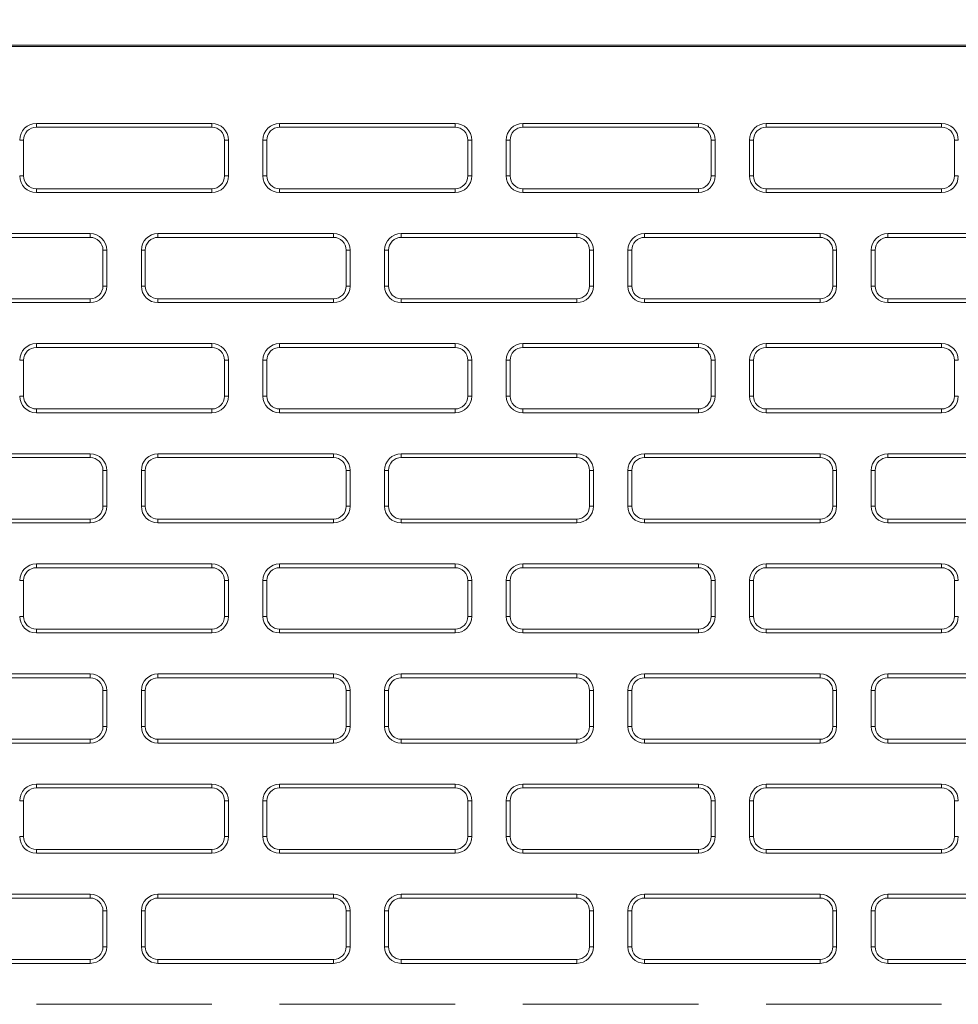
# Model space of a CAD drawing. Header units: millimetres. Extents: x 11 to 1665, y 44 to 957.
# Tile 28 of 69: x 297 to 334, y 845 to 883. Entities that reach past the tile are written whole.
import ezdxf

# ---------------------------------------------------------------- set-up
doc = ezdxf.new("R2010")
doc.units = ezdxf.units.MM
doc.header["$MEASUREMENT"] = 0
doc.layers.get('0').update_dxf_attribs({"lineweight": 25})
doc.styles.add('IPPON', font='isocpeui.ttf', dxfattribs={"height": 20})
doc.styles.get("Standard").update_dxf_attribs({"font": 'isocpeui.ttf'})
doc.dimstyles.new('ISO-25$0', dxfattribs={"dimtxt": 20, "dimasz": 20, "dimexe": 1.25, "dimexo": 0.625, "dimtad": 1, "dimtxsty": 'Standard', "dimcen": 2.5, "dimadec": 0, "dimazin": 0, "dimtfac": 1, "dimtmove": 0, "dimatfit": 3, "dimfxl": 1, "dimarcsym": 0})

# ---------------------------------------------------------------- blocks, each defined once
blk = doc.blocks.new('*D12')
at = {"color": 0, "lineweight": -2, "transparency": 16777216}
for p, q in [((79.786, 875.897), (79.786, 934.458)), ((517.786, 874.24), (517.786, 934.458)), ((99.786, 933.208), (497.786, 933.208))]:
    blk.add_line(p, q, dxfattribs=at)
at = {"color": 0, "transparency": 16777216}
for points in [[(99.786, 936.541), (99.786, 929.874), (79.786, 933.208)], [(497.786, 936.541), (497.786, 929.874), (517.786, 933.208)]]:
    blk.add_solid(points, dxfattribs=at)
at = {"layer": 'Defpoints', "color": 0, "transparency": 16777216}
for p in [(517.786, 933.208), (79.786, 875.272), (517.786, 873.615)]:
    blk.add_point(p, dxfattribs=at)
at = {"color": 0, "transparency": 16777216, "insert": (298.786, 943.833), "char_height": 20, "attachment_point": 5, "style": 'IPPON'}
blk.add_mtext('438', dxfattribs=at)

msp = doc.modelspace()

# ---------------------------------------------------------------- linework, layer by layer
at = {"color": 0, "linetype": 'Continuous', "lineweight": 0, "extrusion": (0, 1, -2.22045e-16)}
for p, q in [((429.786, 882.312), (97.286, 882.312)), ((429.786, 882.26), (97.286, 882.26)), ((304.961, 879.262), (298.111, 879.262)), ((298.111, 879.112), (298.111, 879.262)), ((304.961, 879.112), (298.111, 879.112)), ((304.961, 879.112), (304.961, 879.262)), ((314.461, 879.262), (307.611, 879.262)), ((307.611, 879.112), (307.611, 879.262)), ((314.461, 879.112), (307.611, 879.112)), ((314.461, 879.112), (314.461, 879.262)), ((323.961, 879.262), (317.111, 879.262)), ((317.111, 879.112), (317.111, 879.262)), ((323.961, 879.112), (317.111, 879.112)), ((323.961, 879.112), (323.961, 879.262)), ((333.461, 879.262), (326.611, 879.262)), ((326.611, 879.112), (326.611, 879.262)), ((333.461, 879.112), (326.611, 879.112)), ((333.461, 879.112), (333.461, 879.262)), ((297.611, 878.612), (297.461, 878.612)), ((297.611, 878.612), (297.611, 877.212)), ((305.461, 877.212), (305.461, 878.612)), ((305.461, 878.612), (305.611, 878.612)), ((305.611, 877.212), (305.611, 878.612)), ((306.961, 878.612), (306.961, 877.212)), ((307.111, 878.612), (306.961, 878.612)), ((307.111, 878.612), (307.111, 877.212)), ((314.961, 877.212), (314.961, 878.612)), ((314.961, 878.612), (315.111, 878.612)), ((315.111, 877.212), (315.111, 878.612)), ((316.461, 878.612), (316.461, 877.212)), ((316.611, 878.612), (316.461, 878.612)), ((316.611, 878.612), (316.611, 877.212)), ((324.461, 878.612), (324.611, 878.612)), ((324.461, 877.212), (324.461, 878.612)), ((324.611, 877.212), (324.611, 878.612)), ((325.961, 878.612), (325.961, 877.212)), ((326.111, 878.612), (325.961, 878.612)), ((326.111, 878.612), (326.111, 877.212)), ((333.961, 877.212), (333.961, 878.612)), ((333.961, 878.612), (334.111, 878.612)), ((297.611, 877.212), (297.461, 877.212)), ((305.461, 877.212), (305.611, 877.212)), ((307.111, 877.212), (306.961, 877.212)), ((314.961, 877.212), (315.111, 877.212)), ((316.611, 877.212), (316.461, 877.212)), ((324.461, 877.212), (324.611, 877.212)), ((326.111, 877.212), (325.961, 877.212)), ((333.961, 877.212), (334.111, 877.212)), ((298.111, 876.712), (304.961, 876.712)), ((298.111, 876.712), (298.111, 876.562)), ((304.961, 876.712), (304.961, 876.562)), ((307.611, 876.712), (314.461, 876.712)), ((307.611, 876.712), (307.611, 876.562)), ((314.461, 876.712), (314.461, 876.562)), ((317.111, 876.712), (323.961, 876.712)), ((317.111, 876.712), (317.111, 876.562)), ((323.961, 876.712), (323.961, 876.562)), ((326.611, 876.712), (333.461, 876.712)), ((326.611, 876.712), (326.611, 876.562)), ((333.461, 876.712), (333.461, 876.562)), ((298.111, 876.562), (304.961, 876.562)), ((307.611, 876.562), (314.461, 876.562)), ((317.111, 876.562), (323.961, 876.562)), ((326.611, 876.562), (333.461, 876.562)), ((300.211, 874.962), (293.361, 874.962)), ((300.211, 874.812), (293.361, 874.812)), ((300.211, 874.812), (300.211, 874.962)), ((309.711, 874.962), (302.861, 874.962)), ((302.861, 874.812), (302.861, 874.962)), ((309.711, 874.812), (302.861, 874.812)), ((309.711, 874.812), (309.711, 874.962)), ((319.211, 874.962), (312.361, 874.962)), ((312.361, 874.812), (312.361, 874.962)), ((319.211, 874.812), (312.361, 874.812)), ((319.211, 874.812), (319.211, 874.962)), ((328.711, 874.962), (321.861, 874.962)), ((321.861, 874.812), (321.861, 874.962)), ((328.711, 874.812), (321.861, 874.812)), ((328.711, 874.812), (328.711, 874.962)), ((338.211, 874.962), (331.361, 874.962)), ((331.361, 874.812), (331.361, 874.962)), ((338.211, 874.812), (331.361, 874.812)), ((300.711, 874.312), (300.861, 874.312)), ((300.711, 872.912), (300.711, 874.312)), ((300.861, 872.912), (300.861, 874.312)), ((302.211, 874.312), (302.211, 872.912)), ((302.361, 874.312), (302.211, 874.312)), ((302.361, 874.312), (302.361, 872.912)), ((310.211, 872.912), (310.211, 874.312)), ((310.211, 874.312), (310.361, 874.312)), ((310.361, 872.912), (310.361, 874.312)), ((311.711, 874.312), (311.711, 872.912)), ((311.861, 874.312), (311.711, 874.312)), ((311.861, 874.312), (311.861, 872.912)), ((319.711, 872.912), (319.711, 874.312)), ((319.711, 874.312), (319.861, 874.312)), ((319.861, 872.912), (319.861, 874.312)), ((321.211, 874.312), (321.211, 872.912)), ((321.361, 874.312), (321.211, 874.312)), ((321.361, 874.312), (321.361, 872.912)), ((329.211, 874.312), (329.361, 874.312)), ((329.211, 872.912), (329.211, 874.312)), ((329.361, 872.912), (329.361, 874.312)), ((330.711, 874.312), (330.711, 872.912)), ((330.861, 874.312), (330.711, 874.312)), ((330.861, 874.312), (330.861, 872.912)), ((300.711, 872.912), (300.861, 872.912)), ((302.361, 872.912), (302.211, 872.912)), ((310.211, 872.912), (310.361, 872.912)), ((311.861, 872.912), (311.711, 872.912)), ((319.711, 872.912), (319.861, 872.912)), ((321.361, 872.912), (321.211, 872.912)), ((329.211, 872.912), (329.361, 872.912)), ((330.861, 872.912), (330.711, 872.912)), ((293.361, 872.412), (300.211, 872.412)), ((293.361, 872.262), (300.211, 872.262)), ((300.211, 872.412), (300.211, 872.262)), ((302.861, 872.412), (309.711, 872.412)), ((302.861, 872.412), (302.861, 872.262)), ((302.861, 872.262), (309.711, 872.262)), ((309.711, 872.412), (309.711, 872.262)), ((312.361, 872.412), (319.211, 872.412)), ((312.361, 872.412), (312.361, 872.262)), ((312.361, 872.262), (319.211, 872.262)), ((319.211, 872.412), (319.211, 872.262)), ((321.861, 872.412), (328.711, 872.412)), ((321.861, 872.412), (321.861, 872.262)), ((321.861, 872.262), (328.711, 872.262)), ((328.711, 872.412), (328.711, 872.262)), ((331.361, 872.412), (338.211, 872.412)), ((331.361, 872.412), (331.361, 872.262)), ((331.361, 872.262), (338.211, 872.262)), ((304.961, 870.662), (298.111, 870.662)), ((298.111, 870.512), (298.111, 870.662)), ((304.961, 870.512), (298.111, 870.512)), ((304.961, 870.512), (304.961, 870.662)), ((314.461, 870.662), (307.611, 870.662)), ((307.611, 870.512), (307.611, 870.662)), ((314.461, 870.512), (307.611, 870.512)), ((314.461, 870.512), (314.461, 870.662)), ((323.961, 870.662), (317.111, 870.662)), ((317.111, 870.512), (317.111, 870.662)), ((323.961, 870.512), (317.111, 870.512)), ((323.961, 870.512), (323.961, 870.662)), ((333.461, 870.662), (326.611, 870.662)), ((326.611, 870.512), (326.611, 870.662)), ((333.461, 870.512), (326.611, 870.512)), ((333.461, 870.512), (333.461, 870.662)), ((297.611, 870.012), (297.461, 870.012)), ((297.611, 870.012), (297.611, 868.612)), ((305.461, 868.612), (305.461, 870.012)), ((305.461, 870.012), (305.611, 870.012)), ((305.611, 868.612), (305.611, 870.012)), ((306.961, 870.012), (306.961, 868.612)), ((307.111, 870.012), (306.961, 870.012)), ((307.111, 870.012), (307.111, 868.612)), ((314.961, 868.612), (314.961, 870.012)), ((314.961, 870.012), (315.111, 870.012)), ((315.111, 868.612), (315.111, 870.012)), ((316.461, 870.012), (316.461, 868.612)), ((316.611, 870.012), (316.461, 870.012)), ((316.611, 870.012), (316.611, 868.612)), ((324.461, 870.012), (324.611, 870.012)), ((324.461, 868.612), (324.461, 870.012)), ((324.611, 868.612), (324.611, 870.012)), ((325.961, 870.012), (325.961, 868.612)), ((326.111, 870.012), (325.961, 870.012)), ((326.111, 870.012), (326.111, 868.612)), ((333.961, 868.612), (333.961, 870.012)), ((333.961, 870.012), (334.111, 870.012)), ((297.611, 868.612), (297.461, 868.612)), ((305.461, 868.612), (305.611, 868.612)), ((307.111, 868.612), (306.961, 868.612)), ((314.961, 868.612), (315.111, 868.612)), ((316.611, 868.612), (316.461, 868.612)), ((324.461, 868.612), (324.611, 868.612)), ((326.111, 868.612), (325.961, 868.612)), ((333.961, 868.612), (334.111, 868.612)), ((298.111, 868.112), (304.961, 868.112)), ((298.111, 868.112), (298.111, 867.962)), ((298.111, 867.962), (304.961, 867.962)), ((304.961, 868.112), (304.961, 867.962)), ((307.611, 868.112), (314.461, 868.112)), ((307.611, 868.112), (307.611, 867.962)), ((307.611, 867.962), (314.461, 867.962)), ((314.461, 868.112), (314.461, 867.962)), ((317.111, 868.112), (323.961, 868.112)), ((317.111, 868.112), (317.111, 867.962)), ((317.111, 867.962), (323.961, 867.962)), ((323.961, 868.112), (323.961, 867.962)), ((326.611, 868.112), (333.461, 868.112)), ((326.611, 868.112), (326.611, 867.962)), ((326.611, 867.962), (333.461, 867.962)), ((333.461, 868.112), (333.461, 867.962)), ((300.211, 866.362), (293.361, 866.362)), ((300.211, 866.212), (300.211, 866.362)), ((309.711, 866.362), (302.861, 866.362)), ((302.861, 866.212), (302.861, 866.362)), ((309.711, 866.212), (309.711, 866.362)), ((319.211, 866.362), (312.361, 866.362)), ((312.361, 866.212), (312.361, 866.362)), ((319.211, 866.212), (319.211, 866.362)), ((328.711, 866.362), (321.861, 866.362)), ((321.861, 866.212), (321.861, 866.362)), ((328.711, 866.212), (328.711, 866.362)), ((338.211, 866.362), (331.361, 866.362)), ((331.361, 866.212), (331.361, 866.362)), ((300.211, 866.212), (293.361, 866.212)), ((309.711, 866.212), (302.861, 866.212)), ((319.211, 866.212), (312.361, 866.212)), ((328.711, 866.212), (321.861, 866.212)), ((338.211, 866.212), (331.361, 866.212)), ((300.711, 865.712), (300.861, 865.712)), ((300.711, 864.312), (300.711, 865.712)), ((300.861, 864.312), (300.861, 865.712)), ((302.211, 865.712), (302.211, 864.312)), ((302.361, 865.712), (302.211, 865.712)), ((302.361, 865.712), (302.361, 864.312)), ((310.211, 864.312), (310.211, 865.712)), ((310.211, 865.712), (310.361, 865.712)), ((310.361, 864.312), (310.361, 865.712)), ((311.711, 865.712), (311.711, 864.312)), ((311.861, 865.712), (311.711, 865.712)), ((311.861, 865.712), (311.861, 864.312)), ((319.711, 864.312), (319.711, 865.712)), ((319.711, 865.712), (319.861, 865.712)), ((319.861, 864.312), (319.861, 865.712)), ((321.211, 865.712), (321.211, 864.312)), ((321.361, 865.712), (321.211, 865.712)), ((321.361, 865.712), (321.361, 864.312)), ((329.211, 865.712), (329.361, 865.712)), ((329.211, 864.312), (329.211, 865.712)), ((329.361, 864.312), (329.361, 865.712)), ((330.711, 865.712), (330.711, 864.312)), ((330.861, 865.712), (330.711, 865.712)), ((330.861, 865.712), (330.861, 864.312)), ((300.711, 864.312), (300.861, 864.312)), ((302.361, 864.312), (302.211, 864.312)), ((310.211, 864.312), (310.361, 864.312)), ((311.861, 864.312), (311.711, 864.312)), ((319.711, 864.312), (319.861, 864.312)), ((321.361, 864.312), (321.211, 864.312)), ((329.211, 864.312), (329.361, 864.312)), ((330.861, 864.312), (330.711, 864.312)), ((293.361, 863.812), (300.211, 863.812)), ((293.361, 863.662), (300.211, 863.662)), ((300.211, 863.812), (300.211, 863.662)), ((302.861, 863.812), (309.711, 863.812)), ((302.861, 863.812), (302.861, 863.662)), ((302.861, 863.662), (309.711, 863.662)), ((309.711, 863.812), (309.711, 863.662)), ((312.361, 863.812), (319.211, 863.812)), ((312.361, 863.812), (312.361, 863.662)), ((312.361, 863.662), (319.211, 863.662)), ((319.211, 863.812), (319.211, 863.662)), ((321.861, 863.812), (328.711, 863.812)), ((321.861, 863.812), (321.861, 863.662)), ((321.861, 863.662), (328.711, 863.662)), ((328.711, 863.812), (328.711, 863.662)), ((331.361, 863.812), (338.211, 863.812)), ((331.361, 863.812), (331.361, 863.662)), ((331.361, 863.662), (338.211, 863.662)), ((304.961, 862.062), (298.111, 862.062)), ((298.111, 861.912), (298.111, 862.062)), ((304.961, 861.912), (304.961, 862.062)), ((314.461, 862.062), (307.611, 862.062)), ((307.611, 861.912), (307.611, 862.062)), ((314.461, 861.912), (314.461, 862.062)), ((323.961, 862.062), (317.111, 862.062)), ((317.111, 861.912), (317.111, 862.062)), ((323.961, 861.912), (323.961, 862.062)), ((333.461, 862.062), (326.611, 862.062)), ((326.611, 861.912), (326.611, 862.062)), ((333.461, 861.912), (333.461, 862.062)), ((304.961, 861.912), (298.111, 861.912)), ((314.461, 861.912), (307.611, 861.912)), ((323.961, 861.912), (317.111, 861.912)), ((333.461, 861.912), (326.611, 861.912)), ((297.611, 861.412), (297.461, 861.412)), ((297.611, 861.412), (297.611, 860.012)), ((305.461, 860.012), (305.461, 861.412)), ((305.461, 861.412), (305.611, 861.412)), ((305.611, 860.012), (305.611, 861.412)), ((306.961, 861.412), (306.961, 860.012)), ((307.111, 861.412), (306.961, 861.412)), ((307.111, 861.412), (307.111, 860.012)), ((314.961, 860.012), (314.961, 861.412)), ((314.961, 861.412), (315.111, 861.412)), ((315.111, 860.012), (315.111, 861.412)), ((316.461, 861.412), (316.461, 860.012)), ((316.611, 861.412), (316.461, 861.412)), ((316.611, 861.412), (316.611, 860.012)), ((324.461, 861.412), (324.611, 861.412)), ((324.461, 860.012), (324.461, 861.412)), ((324.611, 860.012), (324.611, 861.412)), ((325.961, 861.412), (325.961, 860.012)), ((326.111, 861.412), (325.961, 861.412)), ((326.111, 861.412), (326.111, 860.012)), ((333.961, 861.412), (334.111, 861.412)), ((333.961, 860.012), (333.961, 861.412)), ((297.611, 860.012), (297.461, 860.012)), ((305.461, 860.012), (305.611, 860.012)), ((307.111, 860.012), (306.961, 860.012)), ((314.961, 860.012), (315.111, 860.012)), ((316.611, 860.012), (316.461, 860.012)), ((324.461, 860.012), (324.611, 860.012)), ((326.111, 860.012), (325.961, 860.012)), ((333.961, 860.012), (334.111, 860.012)), ((298.111, 859.512), (304.961, 859.512)), ((298.111, 859.512), (298.111, 859.362)), ((298.111, 859.362), (304.961, 859.362)), ((304.961, 859.512), (304.961, 859.362)), ((307.611, 859.512), (314.461, 859.512)), ((307.611, 859.512), (307.611, 859.362)), ((307.611, 859.362), (314.461, 859.362)), ((314.461, 859.512), (314.461, 859.362)), ((317.111, 859.512), (323.961, 859.512)), ((317.111, 859.512), (317.111, 859.362)), ((317.111, 859.362), (323.961, 859.362)), ((323.961, 859.512), (323.961, 859.362)), ((326.611, 859.512), (333.461, 859.512)), ((326.611, 859.512), (326.611, 859.362)), ((326.611, 859.362), (333.461, 859.362)), ((333.461, 859.512), (333.461, 859.362)), ((300.211, 857.762), (293.361, 857.762)), ((300.211, 857.612), (293.361, 857.612)), ((300.211, 857.612), (300.211, 857.762)), ((309.711, 857.762), (302.861, 857.762)), ((302.861, 857.612), (302.861, 857.762)), ((309.711, 857.612), (302.861, 857.612)), ((309.711, 857.612), (309.711, 857.762)), ((319.211, 857.762), (312.361, 857.762)), ((312.361, 857.612), (312.361, 857.762)), ((319.211, 857.612), (312.361, 857.612)), ((319.211, 857.612), (319.211, 857.762)), ((328.711, 857.762), (321.861, 857.762)), ((321.861, 857.612), (321.861, 857.762)), ((328.711, 857.612), (321.861, 857.612)), ((328.711, 857.612), (328.711, 857.762)), ((338.211, 857.762), (331.361, 857.762)), ((331.361, 857.612), (331.361, 857.762)), ((338.211, 857.612), (331.361, 857.612)), ((300.711, 857.112), (300.861, 857.112)), ((300.711, 855.712), (300.711, 857.112)), ((300.861, 855.712), (300.861, 857.112)), ((302.211, 857.112), (302.211, 855.712)), ((302.361, 857.112), (302.211, 857.112)), ((302.361, 857.112), (302.361, 855.712)), ((310.211, 855.712), (310.211, 857.112)), ((310.211, 857.112), (310.361, 857.112)), ((310.361, 855.712), (310.361, 857.112)), ((311.711, 857.112), (311.711, 855.712)), ((311.861, 857.112), (311.711, 857.112)), ((311.861, 857.112), (311.861, 855.712)), ((319.711, 855.712), (319.711, 857.112)), ((319.711, 857.112), (319.861, 857.112)), ((319.861, 855.712), (319.861, 857.112)), ((321.211, 857.112), (321.211, 855.712)), ((321.361, 857.112), (321.211, 857.112)), ((321.361, 857.112), (321.361, 855.712)), ((329.211, 857.112), (329.361, 857.112)), ((329.211, 855.712), (329.211, 857.112)), ((329.361, 855.712), (329.361, 857.112)), ((330.711, 857.112), (330.711, 855.712)), ((330.861, 857.112), (330.711, 857.112)), ((330.861, 857.112), (330.861, 855.712)), ((300.711, 855.712), (300.861, 855.712)), ((302.361, 855.712), (302.211, 855.712)), ((310.211, 855.712), (310.361, 855.712)), ((311.861, 855.712), (311.711, 855.712)), ((319.711, 855.712), (319.861, 855.712)), ((321.361, 855.712), (321.211, 855.712)), ((329.211, 855.712), (329.361, 855.712)), ((330.861, 855.712), (330.711, 855.712)), ((293.361, 855.212), (300.211, 855.212)), ((300.211, 855.212), (300.211, 855.062)), ((302.861, 855.212), (309.711, 855.212)), ((302.861, 855.212), (302.861, 855.062)), ((309.711, 855.212), (309.711, 855.062)), ((312.361, 855.212), (319.211, 855.212)), ((312.361, 855.212), (312.361, 855.062)), ((319.211, 855.212), (319.211, 855.062)), ((321.861, 855.212), (328.711, 855.212)), ((321.861, 855.212), (321.861, 855.062)), ((328.711, 855.212), (328.711, 855.062)), ((331.361, 855.212), (338.211, 855.212)), ((331.361, 855.212), (331.361, 855.062)), ((293.361, 855.062), (300.211, 855.062)), ((302.861, 855.062), (309.711, 855.062)), ((312.361, 855.062), (319.211, 855.062)), ((321.861, 855.062), (328.711, 855.062)), ((331.361, 855.062), (338.211, 855.062)), ((304.961, 853.462), (298.111, 853.462)), ((298.111, 853.312), (298.111, 853.462)), ((304.961, 853.312), (298.111, 853.312)), ((304.961, 853.312), (304.961, 853.462)), ((314.461, 853.462), (307.611, 853.462)), ((307.611, 853.312), (307.611, 853.462)), ((314.461, 853.312), (307.611, 853.312)), ((314.461, 853.312), (314.461, 853.462)), ((323.961, 853.462), (317.111, 853.462)), ((317.111, 853.312), (317.111, 853.462)), ((323.961, 853.312), (317.111, 853.312)), ((323.961, 853.312), (323.961, 853.462)), ((333.461, 853.462), (326.611, 853.462)), ((326.611, 853.312), (326.611, 853.462)), ((333.461, 853.312), (326.611, 853.312)), ((333.461, 853.312), (333.461, 853.462)), ((297.611, 852.812), (297.461, 852.812)), ((297.611, 852.812), (297.611, 851.412)), ((305.461, 851.412), (305.461, 852.812)), ((305.461, 852.812), (305.611, 852.812)), ((305.611, 851.412), (305.611, 852.812)), ((306.961, 852.812), (306.961, 851.412)), ((307.111, 852.812), (306.961, 852.812)), ((307.111, 852.812), (307.111, 851.412)), ((314.961, 851.412), (314.961, 852.812)), ((314.961, 852.812), (315.111, 852.812)), ((315.111, 851.412), (315.111, 852.812)), ((316.461, 852.812), (316.461, 851.412)), ((316.611, 852.812), (316.461, 852.812)), ((316.611, 852.812), (316.611, 851.412)), ((324.461, 852.812), (324.611, 852.812)), ((324.461, 851.412), (324.461, 852.812)), ((324.611, 851.412), (324.611, 852.812)), ((325.961, 852.812), (325.961, 851.412)), ((326.111, 852.812), (325.961, 852.812)), ((326.111, 852.812), (326.111, 851.412)), ((333.961, 852.812), (334.111, 852.812)), ((333.961, 851.412), (333.961, 852.812)), ((297.611, 851.412), (297.461, 851.412)), ((305.461, 851.412), (305.611, 851.412)), ((307.111, 851.412), (306.961, 851.412)), ((314.961, 851.412), (315.111, 851.412)), ((316.611, 851.412), (316.461, 851.412)), ((324.461, 851.412), (324.611, 851.412)), ((326.111, 851.412), (325.961, 851.412)), ((333.961, 851.412), (334.111, 851.412)), ((298.111, 850.912), (304.961, 850.912)), ((298.111, 850.912), (298.111, 850.762)), ((304.961, 850.912), (304.961, 850.762)), ((307.611, 850.912), (314.461, 850.912)), ((307.611, 850.912), (307.611, 850.762)), ((314.461, 850.912), (314.461, 850.762)), ((317.111, 850.912), (323.961, 850.912)), ((317.111, 850.912), (317.111, 850.762)), ((323.961, 850.912), (323.961, 850.762)), ((326.611, 850.912), (333.461, 850.912)), ((326.611, 850.912), (326.611, 850.762)), ((333.461, 850.912), (333.461, 850.762)), ((298.111, 850.762), (304.961, 850.762)), ((307.611, 850.762), (314.461, 850.762)), ((317.111, 850.762), (323.961, 850.762)), ((326.611, 850.762), (333.461, 850.762)), ((300.211, 849.162), (293.361, 849.162)), ((300.211, 849.012), (293.361, 849.012)), ((300.211, 849.012), (300.211, 849.162)), ((309.711, 849.162), (302.861, 849.162)), ((302.861, 849.012), (302.861, 849.162)), ((309.711, 849.012), (302.861, 849.012)), ((309.711, 849.012), (309.711, 849.162)), ((319.211, 849.162), (312.361, 849.162)), ((312.361, 849.012), (312.361, 849.162)), ((319.211, 849.012), (312.361, 849.012)), ((319.211, 849.012), (319.211, 849.162)), ((328.711, 849.162), (321.861, 849.162)), ((321.861, 849.012), (321.861, 849.162)), ((328.711, 849.012), (321.861, 849.012)), ((328.711, 849.012), (328.711, 849.162)), ((338.211, 849.162), (331.361, 849.162)), ((331.361, 849.012), (331.361, 849.162)), ((338.211, 849.012), (331.361, 849.012)), ((300.711, 848.512), (300.861, 848.512)), ((300.711, 847.112), (300.711, 848.512)), ((300.861, 847.112), (300.861, 848.512)), ((302.211, 848.512), (302.211, 847.112)), ((302.361, 848.512), (302.211, 848.512)), ((302.361, 848.512), (302.361, 847.112)), ((310.211, 847.112), (310.211, 848.512)), ((310.211, 848.512), (310.361, 848.512)), ((310.361, 847.112), (310.361, 848.512)), ((311.711, 848.512), (311.711, 847.112)), ((311.861, 848.512), (311.711, 848.512)), ((311.861, 848.512), (311.861, 847.112)), ((319.711, 847.112), (319.711, 848.512)), ((319.711, 848.512), (319.861, 848.512)), ((319.861, 847.112), (319.861, 848.512)), ((321.211, 848.512), (321.211, 847.112)), ((321.361, 848.512), (321.211, 848.512)), ((321.361, 848.512), (321.361, 847.112)), ((329.211, 848.512), (329.361, 848.512)), ((329.211, 847.112), (329.211, 848.512)), ((329.361, 847.112), (329.361, 848.512)), ((330.711, 848.512), (330.711, 847.112)), ((330.861, 848.512), (330.711, 848.512)), ((330.861, 848.512), (330.861, 847.112)), ((300.711, 847.112), (300.861, 847.112)), ((302.361, 847.112), (302.211, 847.112)), ((310.211, 847.112), (310.361, 847.112)), ((311.861, 847.112), (311.711, 847.112)), ((319.711, 847.112), (319.861, 847.112)), ((321.361, 847.112), (321.211, 847.112)), ((329.211, 847.112), (329.361, 847.112)), ((330.861, 847.112), (330.711, 847.112)), ((293.361, 846.612), (300.211, 846.612)), ((293.361, 846.462), (300.211, 846.462)), ((300.211, 846.612), (300.211, 846.462)), ((302.861, 846.612), (309.711, 846.612)), ((302.861, 846.612), (302.861, 846.462)), ((302.861, 846.462), (309.711, 846.462)), ((309.711, 846.612), (309.711, 846.462)), ((312.361, 846.612), (319.211, 846.612)), ((312.361, 846.612), (312.361, 846.462)), ((312.361, 846.462), (319.211, 846.462)), ((319.211, 846.612), (319.211, 846.462)), ((321.861, 846.612), (328.711, 846.612)), ((321.861, 846.612), (321.861, 846.462)), ((321.861, 846.462), (328.711, 846.462)), ((328.711, 846.612), (328.711, 846.462)), ((331.361, 846.612), (338.211, 846.612)), ((331.361, 846.612), (331.361, 846.462)), ((331.361, 846.462), (338.211, 846.462)), ((304.961, 844.862), (298.111, 844.862)), ((314.461, 844.862), (307.611, 844.862)), ((323.961, 844.862), (317.111, 844.862)), ((333.461, 844.862), (326.611, 844.862))]:
    msp.add_line(p, q, dxfattribs=at)
at = {"color": 0, "linetype": 'Continuous', "lineweight": 0}
for centre, radius, start, end in [((298.111, 878.612), 0.65, 90, 180), ((298.111, 878.612), 0.5, 90, 180), ((304.961, 878.612), 0.65, 0, 90), ((304.961, 878.612), 0.5, 0, 90), ((307.611, 878.612), 0.65, 90, 180), ((307.611, 878.612), 0.5, 90, 180), ((314.461, 878.612), 0.65, 0, 90), ((314.461, 878.612), 0.5, 0, 90), ((317.111, 878.612), 0.65, 90, 180), ((317.111, 878.612), 0.5, 90, 180), ((323.961, 878.612), 0.65, 0, 90), ((323.961, 878.612), 0.5, 0, 90), ((326.611, 878.612), 0.65, 90, 180), ((326.611, 878.612), 0.5, 90, 180), ((333.461, 878.612), 0.65, 0, 90), ((333.461, 878.612), 0.5, 0, 90), ((298.111, 877.212), 0.65, 180, 270), ((298.111, 877.212), 0.5, 180, 270), ((304.961, 877.212), 0.65, 270, 0), ((304.961, 877.212), 0.5, 270, 0), ((307.611, 877.212), 0.65, 180, 270), ((307.611, 877.212), 0.5, 180, 270), ((314.461, 877.212), 0.65, 270, 0), ((314.461, 877.212), 0.5, 270, 0), ((317.111, 877.212), 0.65, 180, 270), ((317.111, 877.212), 0.5, 180, 270), ((323.961, 877.212), 0.65, 270, 0), ((323.961, 877.212), 0.5, 270, 0), ((326.611, 877.212), 0.65, 180, 270), ((326.611, 877.212), 0.5, 180, 270), ((333.461, 877.212), 0.65, 270, 0), ((333.461, 877.212), 0.5, 270, 0), ((300.211, 874.312), 0.65, 0, 90), ((300.211, 874.312), 0.5, 0, 90), ((302.861, 874.312), 0.65, 90, 180), ((302.861, 874.312), 0.5, 90, 180), ((309.711, 874.312), 0.65, 0, 90), ((309.711, 874.312), 0.5, 0, 90), ((312.361, 874.312), 0.65, 90, 180), ((312.361, 874.312), 0.5, 90, 180), ((319.211, 874.312), 0.65, 0, 90), ((319.211, 874.312), 0.5, 0, 90), ((321.861, 874.312), 0.65, 90, 180), ((321.861, 874.312), 0.5, 90, 180), ((328.711, 874.312), 0.65, 0, 90), ((328.711, 874.312), 0.5, 0, 90), ((331.361, 874.312), 0.65, 90, 180), ((331.361, 874.312), 0.5, 90, 180), ((300.211, 872.912), 0.65, 270, 0), ((300.211, 872.912), 0.5, 270, 0), ((302.861, 872.912), 0.65, 180, 270), ((302.861, 872.912), 0.5, 180, 270), ((309.711, 872.912), 0.65, 270, 0), ((309.711, 872.912), 0.5, 270, 0), ((312.361, 872.912), 0.65, 180, 270), ((312.361, 872.912), 0.5, 180, 270), ((319.211, 872.912), 0.65, 270, 0), ((319.211, 872.912), 0.5, 270, 0), ((321.861, 872.912), 0.65, 180, 270), ((321.861, 872.912), 0.5, 180, 270), ((328.711, 872.912), 0.65, 270, 0), ((328.711, 872.912), 0.5, 270, 0), ((331.361, 872.912), 0.65, 180, 270), ((331.361, 872.912), 0.5, 180, 270), ((298.111, 870.012), 0.65, 90, 180), ((298.111, 870.012), 0.5, 90, 180), ((304.961, 870.012), 0.65, 0, 90), ((304.961, 870.012), 0.5, 0, 90), ((307.611, 870.012), 0.65, 90, 180), ((307.611, 870.012), 0.5, 90, 180), ((314.461, 870.012), 0.65, 0, 90), ((314.461, 870.012), 0.5, 0, 90), ((317.111, 870.012), 0.65, 90, 180), ((317.111, 870.012), 0.5, 90, 180), ((323.961, 870.012), 0.65, 0, 90), ((323.961, 870.012), 0.5, 0, 90), ((326.611, 870.012), 0.65, 90, 180), ((326.611, 870.012), 0.5, 90, 180), ((333.461, 870.012), 0.65, 0, 90), ((298.111, 868.612), 0.65, 180, 270), ((298.111, 868.612), 0.5, 180, 270), ((304.961, 868.612), 0.65, 270, 0), ((304.961, 868.612), 0.5, 270, 0), ((307.611, 868.612), 0.65, 180, 270), ((307.611, 868.612), 0.5, 180, 270), ((314.461, 868.612), 0.65, 270, 0), ((314.461, 868.612), 0.5, 270, 0), ((317.111, 868.612), 0.65, 180, 270), ((317.111, 868.612), 0.5, 180, 270), ((323.961, 868.612), 0.65, 270, 0), ((323.961, 868.612), 0.5, 270, 0), ((326.611, 868.612), 0.65, 180, 270), ((326.611, 868.612), 0.5, 180, 270), ((333.461, 868.612), 0.65, 270, 0), ((300.211, 865.712), 0.65, 0, 90), ((302.861, 865.712), 0.65, 90, 180), ((309.711, 865.712), 0.65, 0, 90), ((312.361, 865.712), 0.65, 90, 180), ((319.211, 865.712), 0.65, 0, 90), ((321.861, 865.712), 0.65, 90, 180), ((328.711, 865.712), 0.65, 0, 90), ((331.361, 865.712), 0.65, 90, 180), ((300.211, 865.712), 0.5, 0, 90), ((302.861, 865.712), 0.5, 90, 180), ((309.711, 865.712), 0.5, 0, 90), ((312.361, 865.712), 0.5, 90, 180), ((319.211, 865.712), 0.5, 0, 90), ((321.861, 865.712), 0.5, 90, 180), ((328.711, 865.712), 0.5, 0, 90), ((331.361, 865.712), 0.5, 90, 180), ((300.211, 864.312), 0.65, 270, 0), ((300.211, 864.312), 0.5, 270, 0), ((302.861, 864.312), 0.65, 180, 270), ((302.861, 864.312), 0.5, 180, 270), ((309.711, 864.312), 0.65, 270, 0), ((309.711, 864.312), 0.5, 270, 0), ((312.361, 864.312), 0.65, 180, 270), ((312.361, 864.312), 0.5, 180, 270), ((319.211, 864.312), 0.65, 270, 0), ((319.211, 864.312), 0.5, 270, 0), ((321.861, 864.312), 0.65, 180, 270), ((321.861, 864.312), 0.5, 180, 270), ((328.711, 864.312), 0.65, 270, 0), ((328.711, 864.312), 0.5, 270, 0), ((331.361, 864.312), 0.65, 180, 270), ((331.361, 864.312), 0.5, 180, 270), ((298.111, 861.412), 0.65, 90, 180), ((304.961, 861.412), 0.65, 0, 90), ((307.611, 861.412), 0.65, 90, 180), ((314.461, 861.412), 0.65, 0, 90), ((317.111, 861.412), 0.65, 90, 180), ((323.961, 861.412), 0.65, 0, 90), ((326.611, 861.412), 0.65, 90, 180), ((333.461, 861.412), 0.65, 0, 90), ((298.111, 861.412), 0.5, 90, 180), ((304.961, 861.412), 0.5, 0, 90), ((307.611, 861.412), 0.5, 90, 180), ((314.461, 861.412), 0.5, 0, 90), ((317.111, 861.412), 0.5, 90, 180), ((323.961, 861.412), 0.5, 0, 90), ((326.611, 861.412), 0.5, 90, 180), ((333.461, 861.412), 0.5, 0, 90), ((298.111, 860.012), 0.65, 180, 270), ((298.111, 860.012), 0.5, 180, 270), ((304.961, 860.012), 0.65, 270, 0), ((304.961, 860.012), 0.5, 270, 0), ((307.611, 860.012), 0.65, 180, 270), ((307.611, 860.012), 0.5, 180, 270), ((314.461, 860.012), 0.65, 270, 0), ((314.461, 860.012), 0.5, 270, 0), ((317.111, 860.012), 0.65, 180, 270), ((317.111, 860.012), 0.5, 180, 270), ((323.961, 860.012), 0.65, 270, 0), ((323.961, 860.012), 0.5, 270, 0), ((326.611, 860.012), 0.65, 180, 270), ((326.611, 860.012), 0.5, 180, 270), ((333.461, 860.012), 0.65, 270, 0), ((333.461, 860.012), 0.5, 270, 0), ((300.211, 857.112), 0.65, 0, 90), ((300.211, 857.112), 0.5, 0, 90), ((302.861, 857.112), 0.65, 90, 180), ((302.861, 857.112), 0.5, 90, 180), ((309.711, 857.112), 0.65, 0, 90), ((309.711, 857.112), 0.5, 0, 90), ((312.361, 857.112), 0.65, 90, 180), ((312.361, 857.112), 0.5, 90, 180), ((319.211, 857.112), 0.65, 0, 90), ((319.211, 857.112), 0.5, 0, 90), ((321.861, 857.112), 0.65, 90, 180), ((321.861, 857.112), 0.5, 90, 180), ((328.711, 857.112), 0.65, 0, 90), ((328.711, 857.112), 0.5, 0, 90), ((331.361, 857.112), 0.65, 90, 180), ((331.361, 857.112), 0.5, 90, 180), ((300.211, 855.712), 0.65, 270, 0), ((300.211, 855.712), 0.5, 270, 0), ((302.861, 855.712), 0.65, 180, 270), ((302.861, 855.712), 0.5, 180, 270), ((309.711, 855.712), 0.65, 270, 0), ((309.711, 855.712), 0.5, 270, 0), ((312.361, 855.712), 0.65, 180, 270), ((312.361, 855.712), 0.5, 180, 270), ((319.211, 855.712), 0.65, 270, 0), ((319.211, 855.712), 0.5, 270, 0), ((321.861, 855.712), 0.65, 180, 270), ((321.861, 855.712), 0.5, 180, 270), ((328.711, 855.712), 0.65, 270, 0), ((328.711, 855.712), 0.5, 270, 0), ((331.361, 855.712), 0.65, 180, 270), ((331.361, 855.712), 0.5, 180, 270), ((298.111, 852.812), 0.65, 90, 180), ((298.111, 852.812), 0.5, 90, 180), ((304.961, 852.812), 0.65, 0, 90), ((304.961, 852.812), 0.5, 0, 90), ((307.611, 852.812), 0.65, 90, 180), ((307.611, 852.812), 0.5, 90, 180), ((314.461, 852.812), 0.65, 0, 90), ((314.461, 852.812), 0.5, 0, 90), ((317.111, 852.812), 0.65, 90, 180), ((317.111, 852.812), 0.5, 90, 180), ((323.961, 852.812), 0.65, 0, 90), ((323.961, 852.812), 0.5, 0, 90), ((326.611, 852.812), 0.65, 90, 180), ((326.611, 852.812), 0.5, 90, 180), ((333.461, 852.812), 0.65, 0, 90), ((333.461, 852.812), 0.5, 0, 90), ((298.111, 851.412), 0.65, 180, 270), ((298.111, 851.412), 0.5, 180, 270), ((304.961, 851.412), 0.65, 270, 0), ((304.961, 851.412), 0.5, 270, 0), ((307.611, 851.412), 0.65, 180, 270), ((307.611, 851.412), 0.5, 180, 270), ((314.461, 851.412), 0.65, 270, 0), ((314.461, 851.412), 0.5, 270, 0), ((317.111, 851.412), 0.65, 180, 270), ((317.111, 851.412), 0.5, 180, 270), ((323.961, 851.412), 0.65, 270, 0), ((323.961, 851.412), 0.5, 270, 0), ((326.611, 851.412), 0.65, 180, 270), ((326.611, 851.412), 0.5, 180, 270), ((333.461, 851.412), 0.65, 270, 0), ((333.461, 851.412), 0.5, 270, 0), ((300.211, 848.512), 0.65, 0, 90), ((300.211, 848.512), 0.5, 0, 90), ((302.861, 848.512), 0.65, 90, 180), ((302.861, 848.512), 0.5, 90, 180), ((309.711, 848.512), 0.65, 0, 90), ((309.711, 848.512), 0.5, 0, 90), ((312.361, 848.512), 0.65, 90, 180), ((312.361, 848.512), 0.5, 90, 180), ((319.211, 848.512), 0.65, 0, 90), ((319.211, 848.512), 0.5, 0, 90), ((321.861, 848.512), 0.65, 90, 180), ((321.861, 848.512), 0.5, 90, 180), ((328.711, 848.512), 0.65, 0, 90), ((328.711, 848.512), 0.5, 0, 90), ((331.361, 848.512), 0.65, 90, 180), ((331.361, 848.512), 0.5, 90, 180), ((300.211, 847.112), 0.65, 270, 0), ((300.211, 847.112), 0.5, 270, 0), ((302.861, 847.112), 0.65, 180, 270), ((302.861, 847.112), 0.5, 180, 270), ((309.711, 847.112), 0.65, 270, 0), ((309.711, 847.112), 0.5, 270, 0), ((312.361, 847.112), 0.65, 180, 270), ((312.361, 847.112), 0.5, 180, 270), ((319.211, 847.112), 0.65, 270, 0), ((319.211, 847.112), 0.5, 270, 0), ((321.861, 847.112), 0.65, 180, 270), ((321.861, 847.112), 0.5, 180, 270), ((328.711, 847.112), 0.65, 270, 0), ((328.711, 847.112), 0.5, 270, 0), ((331.361, 847.112), 0.65, 180, 270), ((331.361, 847.112), 0.5, 180, 270)]:
    msp.add_arc(centre, radius, start, end, dxfattribs=at)
at = {"color": 0, "linetype": 'Continuous', "lineweight": 0, "extrusion": (0, -2.22045e-16, -1)}
for centre, start, end in [((-333.461, 870.012), 90, 180), ((-333.461, 868.612), 180, 270)]:
    msp.add_arc(centre, 0.5, start, end, dxfattribs=at)

# ---------------------------------------------------------------- dimensions: what is measured, and where the dimension line sits
dim = msp.add_linear_dim(base=(517.786, 933.208), p1=(79.786, 875.272), p2=(517.786, 873.615), dimstyle='ISO-25$0', override={"dimtxsty": 'IPPON'})
dim.commit()
dim.dimension.update_dxf_attribs({"geometry": '*D12', "text_midpoint": (298.786, 933.208), "dimtype": 160})

doc.saveas('drawing.dxf')
